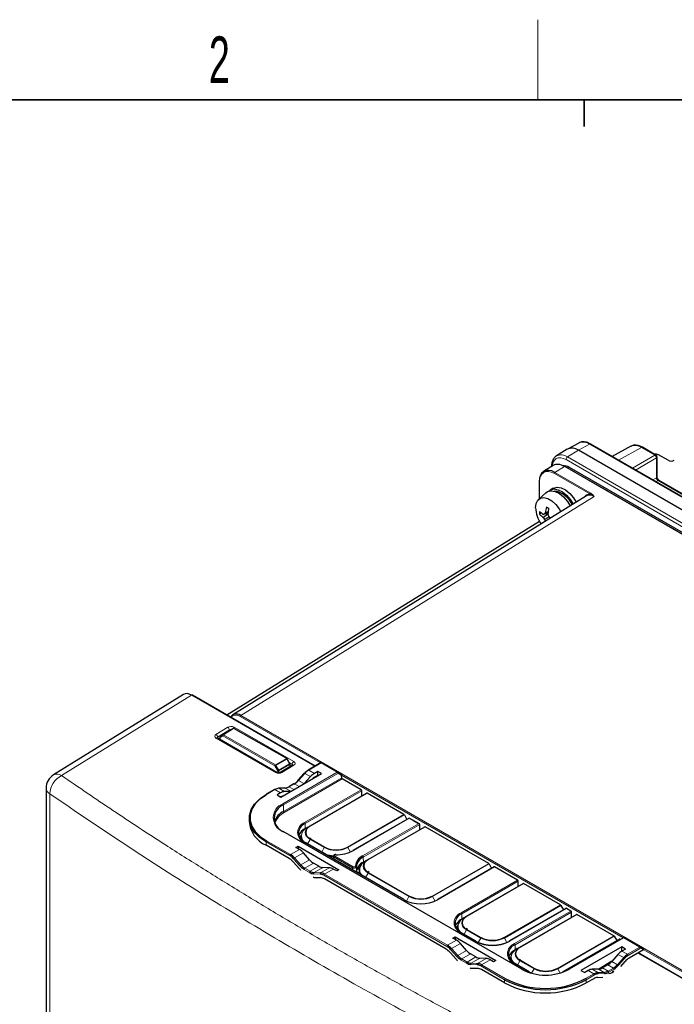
# Paper-space layout 'Blatt2' of a CAD drawing. Header units: millimetres. Extents: x 5 to 418, y 2 to 292.
# Tile 45 of 74: x 83 to 132, y 215 to 288. Entities that reach past the tile are written whole.
import ezdxf

# ---------------------------------------------------------------- set-up
doc = ezdxf.new("R2010")
doc.units = ezdxf.units.MM
doc.layers.add('SLD-0', color=7, linetype='Continuous')
doc.styles.add('SLDTEXTSTYLE0', font='TXT', dxfattribs={"width": 0.605})

psp = doc.layouts.new('Blatt2')

# ---------------------------------------------------------------- linework, layer by layer
at = {"color": 7, "linetype": 'Continuous', "lineweight": 25}
for p, q in [((124.585, 256.744), (123.747, 256.284)), ((181.812, 224.144), (125.479, 256.664)), ((128.497, 256.499), (127.096, 255.73)), ((130.381, 255.837), (129.368, 256.422)), ((123.727, 256.273), (122.91, 255.778)), ((180.903, 223.676), (124.57, 256.196)), ((130.464, 254.195), (130.464, 255.692)), ((131.288, 255.447), (130.581, 255.855)), ((122.668, 255.053), (121.95, 254.609)), ((179.303, 222.798), (123.55, 254.983)), ((153.411, 237.882), (123.897, 254.92)), ((121.601, 253.828), (121.601, 252.545)), ((122.676, 253.353), (122.441, 253.217)), ((144.052, 246.176), (130.617, 253.931)), ((125.157, 252.774), (98.615, 236.363)), ((122.119, 253.016), (121.568, 252.515)), ((121.784, 251.495), (121.641, 251.413)), ((122.278, 251.455), (121.933, 251.389)), ((122.275, 251.411), (121.933, 251.153)), ((122.28, 251.482), (122.014, 251.425)), ((122.351, 251.198), (122.014, 251.019)), ((122.289, 251.572), (122.071, 251.512)), ((121.64, 250.866), (98.161, 236.336)), ((121.601, 250.938), (121.601, 250.892)), ((122.132, 250.904), (122.071, 250.88)), ((94.907, 237.889), (85.152, 231.85)), ((104.778, 232.506), (95.535, 237.842)), ((104.787, 232.51), (95.765, 237.718)), ((98.424, 235.201), (97.674, 234.738)), ((98.424, 235.201), (98.425, 235.202)), ((98.635, 235.323), (98.425, 235.202)), ((98.634, 235.322), (98.635, 235.323)), ((102.666, 233.074), (98.701, 235.323)), ((101.909, 232.039), (97.435, 234.621)), ((97.642, 234.681), (97.642, 234.501)), ((102.901, 232.69), (102.691, 233.049)), ((105.202, 232.75), (104.276, 232.215)), ((105.268, 232.75), (106.486, 232.047)), ((103.103, 232.575), (102.211, 232.042)), ((102.219, 230.189), (105.274, 231.953)), ((102.91, 232.46), (102.91, 232.656)), ((103.98, 231.97), (103.506, 231.441)), ((104.995, 232.113), (104.738, 231.965)), ((105.274, 231.953), (104.995, 232.113)), ((104.995, 231.819), (104.995, 232.113)), ((106.486, 232.047), (106.736, 231.903)), ((103.204, 231.188), (102.807, 230.96)), ((104.438, 231.716), (103.969, 231.199)), ((104.791, 231.701), (104.995, 231.819)), ((104.995, 231.819), (105.019, 231.805)), ((106.786, 231.628), (106.783, 231.799)), ((108.242, 230.734), (106.833, 231.547)), ((84.599, 230.859), (84.599, 205.24)), ((101.736, 230.749), (101.12, 230.394)), ((102.198, 230.498), (101.94, 230.35)), ((102.519, 230.866), (102.045, 230.848)), ((102.957, 230.615), (102.496, 230.595)), ((104.416, 228.028), (108.658, 230.478)), ((108.295, 230.268), (108.289, 230.653)), ((111.458, 228.878), (108.692, 230.474)), ((101.94, 230.35), (102.219, 230.189)), ((99.837, 228.594), (99.837, 228.349)), ((111.86, 228.613), (107.631, 226.172)), ((111.491, 228.842), (111.682, 228.511)), ((112.622, 228.173), (111.86, 228.613)), ((111.86, 228.591), (111.86, 228.613)), ((120.318, 217.272), (102.404, 227.613)), ((104.209, 227.909), (104.053, 227.819)), ((104.21, 227.909), (104.416, 228.028)), ((108.776, 225.511), (113.019, 227.96)), ((112.656, 227.751), (112.65, 228.135)), ((117.822, 225.204), (113.052, 227.957)), ((103.738, 227.253), (103.735, 227.109)), ((111.458, 222.498), (104.033, 226.784)), ((104.483, 227.044), (104.387, 227.108)), ((102.843, 225.578), (101.106, 226.58)), ((103.354, 226.404), (103.515, 226.496)), ((103.612, 226.255), (103.354, 226.404)), ((103.515, 226.496), (103.512, 226.313)), ((103.515, 226.496), (106.57, 224.733)), ((103.142, 225.329), (103.616, 224.8)), ((104.38, 225.474), (103.91, 226.005)), ((106.084, 225.595), (106.145, 225.589)), ((106.165, 225.753), (106.154, 225.552)), ((108.413, 225.301), (108.57, 225.392)), ((108.57, 225.392), (108.776, 225.511)), ((105.074, 224.996), (104.678, 225.224)), ((105.852, 224.884), (105.374, 224.9)), ((106.41, 224.64), (106.152, 224.789)), ((106.57, 224.733), (106.41, 224.64)), ((107.932, 224.787), (108.129, 224.901)), ((108.099, 224.736), (108.096, 224.591)), ((108.843, 224.527), (108.747, 224.591)), ((118.238, 224.948), (113.995, 222.498)), ((117.855, 225.169), (118.046, 224.837)), ((119.992, 223.951), (118.271, 224.944)), ((104.725, 224.16), (105.199, 224.141)), ((114.628, 218.774), (105.498, 224.045)), ((120.045, 223.485), (120.039, 223.87)), ((116.166, 221.245), (120.408, 223.695)), ((123.207, 222.095), (120.442, 223.691)), ((123.624, 221.838), (119.381, 219.389)), ((123.241, 222.059), (123.432, 221.728)), ((123.999, 221.638), (123.657, 221.835)), ((115.959, 221.126), (115.802, 221.036)), ((115.96, 221.126), (116.166, 221.245)), ((120.173, 218.932), (124.415, 221.381)), ((124.052, 221.172), (124.046, 221.557)), ((127.214, 219.781), (124.449, 221.378)), ((115.488, 220.47), (115.485, 220.326)), ((116.232, 220.261), (116.137, 220.325)), ((115.14, 219.6), (115.3, 219.693)), ((115.397, 219.452), (115.14, 219.6)), ((115.3, 219.693), (115.297, 219.509)), ((115.3, 219.693), (118.355, 217.929)), ((116.843, 219.389), (115.783, 220.001)), ((127.631, 219.525), (123.388, 217.076)), ((127.932, 219.628), (123.85, 217.272)), ((127.248, 219.746), (127.439, 219.415)), ((127.706, 219.498), (127.664, 219.522)), ((127.998, 219.628), (129.216, 218.926)), ((116.165, 218.671), (115.695, 219.202)), ((119.966, 218.813), (119.809, 218.722)), ((119.967, 218.813), (120.173, 218.932)), ((127.807, 218.944), (124.752, 217.181)), ((128.085, 218.784), (127.807, 218.944)), ((127.811, 218.648), (127.807, 218.944)), ((127.811, 218.648), (127.83, 218.637)), ((128.085, 218.784), (127.828, 218.635)), ((129.442, 218.718), (128.361, 218.094)), ((129.216, 218.926), (129.461, 218.784)), ((114.927, 218.525), (115.401, 217.997)), ((116.859, 218.192), (116.463, 218.421)), ((117.637, 218.081), (117.159, 218.097)), ((118.195, 217.837), (117.937, 217.985)), ((118.355, 217.929), (118.195, 217.837)), ((119.495, 218.157), (119.492, 218.012)), ((120.239, 217.948), (120.144, 218.012)), ((127.53, 218.385), (127.06, 217.854)), ((150.986, 205.831), (129.052, 218.493)), ((151.226, 205.701), (129.06, 218.498)), ((116.51, 217.356), (116.984, 217.338)), ((119.02, 216.239), (117.283, 217.242)), ((120.85, 217.076), (119.79, 217.688)), ((124.752, 217.181), (125.03, 217.02)), ((125.288, 217.169), (125.03, 217.02)), ((126.066, 217.28), (125.588, 217.264)), ((127.073, 217.869), (126.09, 217.282)), ((126.762, 217.605), (126.365, 217.376)), ((127.733, 217.477), (128.062, 217.845)), ((121.035, 216.965), (120.817, 217.073)), ((125.706, 216.562), (125.148, 216.239)), ((126.005, 216.658), (126.386, 216.672))]:
    psp.add_line(p, q, dxfattribs=at)
at = {"color": 7, "linetype": 'Continuous', "lineweight": 18}
for p, q in [((125.397, 256.657), (124.57, 256.196)), ((181.73, 224.137), (125.397, 256.657)), ((129.287, 256.415), (127.569, 255.457)), ((130.3, 255.83), (129.287, 256.415)), ((124.57, 256.196), (123.743, 255.702)), ((123.743, 255.702), (180.076, 223.182)), ((128.612, 254.855), (130.3, 255.83)), ((130.418, 255.625), (128.848, 254.719)), ((130.418, 254.128), (130.418, 255.625)), ((123.516, 254.98), (122.798, 254.535)), ((179.269, 222.794), (123.516, 254.98)), ((179.96, 222.979), (123.628, 255.499)), ((123.764, 254.86), (123.863, 254.917)), ((153.35, 237.895), (123.863, 254.917)), ((125.406, 252.922), (122.752, 254.454)), ((122.798, 254.535), (125.452, 253.004)), ((130.144, 253.971), (130.418, 254.128)), ((121.621, 253.801), (121.621, 252.563)), ((130.536, 253.924), (130.38, 253.834)), ((143.971, 246.168), (130.536, 253.924)), ((125.75, 252.722), (99.209, 236.311)), ((121.621, 250.901), (121.621, 250.865)), ((95.501, 237.838), (85.751, 231.803)), ((104.758, 232.494), (95.501, 237.838)), ((105.196, 232.747), (99.162, 236.23)), ((99.209, 236.311), (147.903, 208.201)), ((97.349, 234.889), (98.24, 235.422)), ((98.36, 235.221), (97.469, 234.688)), ((97.883, 234.858), (98.634, 235.322)), ((98.668, 235.319), (97.916, 234.855)), ((98.36, 235.162), (98.36, 235.221)), ((98.634, 235.322), (98.424, 235.201)), ((102.633, 233.07), (98.668, 235.319)), ((98.712, 235.426), (103.186, 232.843)), ((101.823, 232.029), (97.35, 234.612)), ((97.469, 234.688), (97.472, 234.6)), ((97.87, 234.773), (97.662, 234.653)), ((97.662, 234.653), (97.662, 234.49)), ((97.674, 234.738), (97.883, 234.858)), ((101.773, 232.519), (97.87, 234.773)), ((97.916, 234.855), (101.82, 232.6)), ((101.82, 232.6), (102.633, 233.07)), ((102.666, 233.034), (101.853, 232.565)), ((102.061, 232.205), (102.876, 232.675)), ((102.876, 232.675), (102.666, 233.034)), ((103.07, 232.643), (102.856, 232.767)), ((105.235, 232.747), (104.309, 232.212)), ((106.452, 232.044), (105.235, 232.747)), ((101.982, 232.159), (101.773, 232.519)), ((101.853, 232.565), (102.061, 232.205)), ((101.982, 232.014), (101.982, 232.159)), ((102.89, 232.629), (102.075, 232.158)), ((102.075, 232.158), (102.075, 232.007)), ((103.186, 232.567), (102.294, 232.034)), ((102.371, 229.688), (106.452, 232.044)), ((106.5, 231.963), (102.418, 229.607)), ((102.89, 232.448), (102.89, 232.629)), ((103.068, 232.554), (103.07, 232.643)), ((104.01, 231.963), (103.536, 231.434)), ((104.438, 231.716), (104.01, 231.963)), ((104.738, 231.965), (104.309, 232.212)), ((106.783, 231.799), (106.5, 231.963)), ((102.425, 229.111), (106.786, 231.628)), ((106.833, 231.547), (102.473, 229.03)), ((103.956, 231.192), (103.536, 231.434)), ((127.926, 219.625), (106.779, 231.833)), ((101.769, 230.746), (101.153, 230.39)), ((102.198, 230.498), (101.769, 230.746)), ((102.542, 230.86), (102.068, 230.842)), ((102.496, 230.595), (102.068, 230.842)), ((102.962, 230.618), (102.542, 230.86)), ((103.237, 231.185), (102.841, 230.956)), ((103.194, 230.752), (102.841, 230.956)), ((103.591, 230.981), (103.237, 231.185)), ((104, 228.285), (108.242, 230.734)), ((108.289, 230.653), (104.047, 228.204)), ((108.692, 230.474), (104.449, 228.025)), ((84.872, 230.426), (84.872, 204.825)), ((102.425, 229.111), (102.418, 229.607)), ((107.215, 226.428), (111.458, 228.878)), ((111.491, 228.842), (107.248, 226.393)), ((111.86, 228.591), (107.665, 226.169)), ((112.556, 228.189), (111.86, 228.591)), ((120.284, 217.269), (102.371, 227.61)), ((104.053, 227.819), (104.047, 228.204)), ((104.052, 227.784), (104.053, 227.819)), ((108.36, 225.767), (112.556, 228.189)), ((112.65, 228.136), (108.407, 225.687)), ((113.052, 227.957), (108.81, 225.508)), ((101.106, 226.58), (101.106, 226.825)), ((102.9, 225.79), (101.106, 226.825)), ((101.153, 226.907), (102.948, 225.871)), ((111.424, 222.495), (104, 226.781)), ((104.224, 226.674), (104.416, 227.006)), ((105.477, 226.393), (104.416, 227.006)), ((104.449, 227.041), (105.51, 226.428)), ((103.612, 226.255), (102.948, 225.871)), ((105.285, 226.062), (105.477, 226.393)), ((107.441, 226.059), (107.248, 226.393)), ((103.653, 225.028), (103.179, 225.557)), ((103.91, 226.005), (103.246, 225.622)), ((103.246, 225.622), (103.72, 225.093)), ((104.38, 225.474), (103.72, 225.093)), ((106.217, 225.678), (106.209, 225.528)), ((107.603, 224.878), (106.217, 225.678)), ((106.265, 225.759), (107.65, 224.959)), ((108.413, 225.301), (108.407, 225.687)), ((104.369, 224.534), (103.972, 224.763)), ((104.678, 225.224), (104.019, 224.844)), ((104.019, 224.844), (104.416, 224.615)), ((105.074, 224.996), (104.416, 224.615)), ((105.374, 224.9), (104.715, 224.519)), ((105.852, 224.884), (105.189, 224.501)), ((106.152, 224.789), (105.487, 224.405)), ((107.607, 224.722), (107.603, 224.878)), ((107.943, 224.815), (108.139, 224.928)), ((113.579, 222.755), (117.822, 225.204)), ((117.855, 225.169), (113.612, 222.719)), ((118.271, 224.944), (114.028, 222.495)), ((105.161, 224.413), (104.687, 224.431)), ((104.715, 224.519), (105.189, 224.501)), ((114.686, 218.986), (105.44, 224.323)), ((105.487, 224.405), (114.733, 219.068)), ((108.585, 224.157), (108.776, 224.488)), ((111.84, 222.719), (108.776, 224.488)), ((108.81, 224.523), (111.874, 222.755)), ((115.749, 221.502), (119.992, 223.951)), ((120.039, 223.87), (115.797, 221.421)), ((120.442, 223.691), (116.199, 221.242)), ((111.648, 222.385), (111.84, 222.719)), ((113.805, 222.385), (113.612, 222.719)), ((118.965, 219.645), (123.207, 222.095)), ((123.241, 222.059), (118.998, 219.61)), ((123.657, 221.835), (119.414, 219.386)), ((119.756, 219.188), (123.999, 221.638)), ((115.802, 221.036), (115.797, 221.421)), ((115.802, 221.001), (115.802, 221.036)), ((124.046, 221.557), (119.803, 219.108)), ((124.449, 221.378), (120.206, 218.929)), ((115.48, 220.489), (115.452, 220.262)), ((115.974, 219.891), (116.166, 220.223)), ((117.226, 219.61), (116.166, 220.223)), ((116.199, 220.258), (117.26, 219.645)), ((115.397, 219.452), (114.733, 219.068)), ((116.81, 219.386), (115.749, 219.998)), ((117.033, 219.276), (117.226, 219.61)), ((119.191, 219.276), (118.998, 219.61)), ((122.972, 217.332), (127.214, 219.781)), ((127.248, 219.746), (123.005, 217.297)), ((127.664, 219.522), (123.421, 217.073)), ((127.965, 219.625), (123.883, 217.269)), ((129.182, 218.922), (127.965, 219.625)), ((115.438, 218.225), (114.964, 218.754)), ((115.695, 219.202), (115.032, 218.819)), ((115.032, 218.819), (115.506, 218.29)), ((116.165, 218.671), (115.506, 218.29)), ((119.809, 218.722), (119.803, 219.108)), ((119.809, 218.688), (119.809, 218.722)), ((127.828, 218.635), (128.256, 218.388)), ((128.256, 218.388), (129.182, 218.922)), ((129.23, 218.841), (128.303, 218.306)), ((129.442, 218.718), (129.23, 218.841)), ((147.857, 208.119), (129.465, 218.737)), ((116.154, 217.73), (115.757, 217.959)), ((116.463, 218.421), (115.804, 218.041)), ((115.804, 218.041), (116.201, 217.812)), ((116.859, 218.192), (116.201, 217.812)), ((117.159, 218.097), (116.5, 217.716)), ((117.637, 218.081), (116.974, 217.698)), ((117.937, 217.985), (117.273, 217.602)), ((119.981, 217.578), (120.173, 217.909)), ((121.233, 217.297), (120.173, 217.909)), ((120.206, 217.945), (121.267, 217.332)), ((127.483, 217.61), (127.957, 218.139)), ((127.53, 218.385), (127.957, 218.139)), ((128.025, 218.074), (127.55, 217.545)), ((150.952, 205.827), (129.031, 218.481)), ((116.947, 217.61), (116.472, 217.628)), ((116.5, 217.716), (116.974, 217.698)), ((119.02, 216.484), (117.225, 217.52)), ((117.273, 217.602), (119.067, 216.566)), ((120.817, 217.073), (119.756, 217.685)), ((121.043, 216.967), (121.233, 217.297)), ((123.186, 216.983), (123.005, 217.297)), ((125.288, 217.169), (125.716, 216.921)), ((125.588, 217.264), (126.015, 217.017)), ((126.066, 217.28), (126.489, 217.036)), ((127.027, 217.819), (126.14, 217.289)), ((126.365, 217.376), (126.788, 217.132)), ((126.762, 217.605), (127.185, 217.361)), ((126.788, 217.132), (127.185, 217.361)), ((127.232, 217.279), (126.835, 217.05)), ((127.06, 217.854), (127.483, 217.61)), ((119.02, 216.239), (119.02, 216.484)), ((125.101, 216.566), (125.716, 216.921)), ((125.764, 216.84), (125.148, 216.484)), ((125.148, 216.239), (125.148, 216.484)), ((126.015, 217.017), (126.489, 217.036)), ((126.516, 216.948), (126.042, 216.929))]:
    psp.add_line(p, q, dxfattribs=at)
at = {"color": 7, "linetype": 'Continuous', "lineweight": 18, "flags": 128}
for points in [[(123.628, 255.499), (123.423, 255.594), (123.227, 255.638), (123.046, 255.631), (122.888, 255.572), (122.758, 255.464), (122.661, 255.311), (122.601, 255.119), (122.586, 255.002)], [(101.853, 232.565), (101.843, 232.559), (101.832, 232.553), (101.821, 232.547), (101.81, 232.54), (101.799, 232.534), (101.789, 232.529), (101.781, 232.524), (101.773, 232.519)], [(102.061, 232.205), (102.051, 232.199), (102.04, 232.193), (102.029, 232.186), (102.018, 232.18), (102.008, 232.174), (101.998, 232.168), (101.989, 232.163), (101.982, 232.159)], [(103.98, 231.97), (103.983, 231.971), (103.987, 231.972), (103.994, 231.971), (104.001, 231.968), (104.01, 231.963)], [(103.506, 231.441), (103.509, 231.442), (103.513, 231.443), (103.52, 231.442), (103.527, 231.439), (103.536, 231.434)], [(104.21, 227.909), (104.018, 227.774), (103.875, 227.62), (103.787, 227.453), (103.758, 227.279), (103.787, 227.105), (103.875, 226.938), (104.018, 226.784), (104.046, 226.76)], [(104.416, 227.006), (104.26, 227.115), (104.144, 227.24), (104.073, 227.376), (104.049, 227.517), (104.073, 227.658), (104.144, 227.794), (104.181, 227.84)], [(108.57, 225.392), (108.378, 225.257), (108.236, 225.103), (108.148, 224.936), (108.118, 224.762), (108.148, 224.588), (108.236, 224.421), (108.35, 224.293)], [(108.776, 224.488), (108.621, 224.598), (108.505, 224.723), (108.433, 224.859), (108.409, 225), (108.433, 225.141), (108.505, 225.276), (108.541, 225.323)], [(115.96, 221.126), (115.768, 220.991), (115.625, 220.837), (115.537, 220.67), (115.507, 220.496), (115.537, 220.322), (115.625, 220.155), (115.768, 220.001), (115.796, 219.977)], [(116.166, 220.223), (116.01, 220.332), (115.894, 220.457), (115.823, 220.593), (115.799, 220.734), (115.823, 220.875), (115.894, 221.011), (115.931, 221.057)], [(119.967, 218.813), (119.775, 218.678), (119.632, 218.524), (119.544, 218.357), (119.514, 218.183), (119.544, 218.009), (119.632, 217.842), (119.775, 217.688), (119.803, 217.664)], [(120.173, 217.909), (120.017, 218.019), (119.901, 218.144), (119.83, 218.28), (119.806, 218.421), (119.83, 218.562), (119.901, 218.698), (119.938, 218.744)]]:
    psp.add_lwpolyline(points, dxfattribs=at)
at = {"color": 7, "linetype": 'Continuous', "lineweight": 25, "flags": 128}
for points in [[(122.676, 253.353), (122.705, 253.368), (122.968, 253.431), (123.27, 253.38), (123.59, 253.221), (123.904, 252.964), (124.189, 252.629), (124.393, 252.301)], [(121.344, 251.889), (121.387, 252.211), (121.513, 252.457), (121.711, 252.607), (121.966, 252.649), (122.257, 252.579), (122.561, 252.404), (122.852, 252.138), (123.107, 251.801), (123.231, 251.583)], [(122.119, 253.016), (122.246, 253.103), (122.508, 253.166), (122.81, 253.115), (123.131, 252.956), (123.445, 252.699), (123.73, 252.364), (123.94, 252.022)], [(122.336, 253.139), (122.47, 253.232), (122.732, 253.295), (123.034, 253.244), (123.354, 253.085), (123.669, 252.828), (123.954, 252.493), (124.161, 252.158)], [(97.435, 234.621), (97.433, 234.622), (97.432, 234.623)], [(103.509, 231.424), (103.506, 231.43), (103.505, 231.436), (103.506, 231.44), (103.506, 231.441)], [(101.106, 226.825), (100.621, 227.159), (100.243, 227.537), (99.985, 227.947), (99.854, 228.376), (99.854, 228.812), (99.985, 229.242), (100.243, 229.652), (100.621, 230.029), (101.106, 230.363)], [(101.153, 230.39), (100.675, 230.062), (100.303, 229.69), (100.049, 229.286), (99.92, 228.863), (99.92, 228.434), (100.049, 228.011), (100.303, 227.608), (100.675, 227.236), (101.153, 226.907)], [(104.181, 227.84), (104.26, 227.919), (104.416, 228.028)], [(103.743, 227.312), (103.664, 227.217), (103.621, 227.15)], [(103.735, 227.109), (103.735, 227.097), (103.747, 226.985)], [(108.541, 225.323), (108.621, 225.402), (108.776, 225.511)], [(108.101, 224.503), (108.027, 224.526), (107.896, 224.576)], [(108.099, 224.751), (108.026, 224.775), (107.955, 224.8)], [(108.096, 224.591), (108.096, 224.58), (108.119, 224.426)], [(115.931, 221.057), (116.01, 221.136), (116.166, 221.245)], [(115.493, 220.529), (115.414, 220.434), (115.371, 220.367)], [(115.485, 220.326), (115.485, 220.314), (115.497, 220.202)], [(119.938, 218.744), (120.017, 218.823), (120.173, 218.932)], [(119.5, 218.216), (119.421, 218.121), (119.378, 218.054)], [(119.492, 218.012), (119.492, 218.001), (119.504, 217.889)]]:
    psp.add_lwpolyline(points, dxfattribs=at)
at = {"color": 7, "linetype": 'Continuous', "lineweight": 25}
for centre, radius, start, end in [((124.086, 255.538), 0.817, 53.60996, 116.0303), ((130.346, 255.4), 0.512, 62.67262, 99.44535), ((130.298, 255.692), 0.167, 0, 60.00269), ((123.429, 254.24), 0.804, 57.32584, 92.6419), ((123.536, 254.953), 0.0334, 65.32395, 127.31983), ((123.883, 254.89), 0.0335, 65.69288, 125.61758), ((131.524, 255.902), 0.512, 242.60967, 297.39033), ((121.634, 253.825), 0.033, 115.415, 174.64674), ((122.574, 251.537), 1.609, 20.75124, 84.44074), ((123.638, 251.996), 2.297, 182.65584, 215.13588), ((125.119, 251.135), 3.071, 164.67254, 172.94357), ((124.461, 255.746), 4.443, 238.76618, 241.23919), ((124.206, 251.512), 2.566, 177.79386, 182.20614), ((123.572, 253.852), 2.958, 229.27128, 236.36561), ((123.165, 252.829), 2.08, 222.90346, 233.67882), ((124.404, 245.862), 6.055, 113.25211, 114.08461), ((124.966, 252.883), 3.492, 209.70073, 212.26913), ((124.107, 250.102), 2.476, 145.28299, 147.70945), ((128.14, 250.986), 5.88, 171.54824, 176.01342), ((127.199, 252.814), 5.126, 196.07178, 197.78491), ((126.673, 253.996), 5.149, 212.24559, 213.9895), ((125.034, 252.195), 3.241, 201.28315, 203.94422), ((95.521, 237.811), 0.0334, 65.33019, 127.34012), ((95.753, 237.695), 0.0268, 61.73179, 106.52115), ((98.668, 235.265), 0.0667, 60.4338, 120.00531), ((97.709, 234.681), 0.0667, 121.72916, 180), ((102.633, 233.016), 0.0667, 30.29884, 60.4338), ((102.844, 232.656), 0.0667, 0, 30.29884), ((105.235, 232.692), 0.0667, 60.00269, 119.99731), ((104.858, 231.186), 1.163, 120.82793, 138.78045), ((104.948, 231.142), 1.247, 120.82793, 138.78045), ((104.289, 232.185), 0.0335, 54.38242, 114.30712), ((85.766, 230.859), 1.167, 121.76054, 180), ((102.509, 232.3), 1.33, 300.82793, 318.78045), ((102.598, 232.256), 1.247, 300.82793, 318.78045), ((106.888, 231.634), 0.103, 183.22965, 237.34774), ((102.115, 230.183), 0.66, 94.05673, 121.56592), ((102.047, 230.806), 0.0413, 59.25628, 91.9406), ((102.495, 231.519), 0.66, 274.05673, 301.56592), ((102.821, 230.929), 0.0335, 54.38242, 114.30712), ((108.187, 230.647), 0.103, 3.22965, 57.34774), ((108.672, 230.447), 0.0335, 54.38183, 114.31395), ((101.134, 230.363), 0.0335, 54.38242, 114.30712), ((102.802, 228.595), 1.082, 110.78342, 249.21658), ((103.005, 227.901), 1.342, 115.59802, 161.26642), ((101.951, 228.526), 2.121, 184.78227, 246.53787), ((111.407, 228.796), 0.0962, 28.85561, 58.04533), ((104.322, 227.479), 0.775, 110.78342, 249.21658), ((104.472, 226.947), 0.968, 115.71356, 160.11244), ((104.229, 227.883), 0.0331, 125.42533, 184.54716), ((113.033, 227.93), 0.0335, 54.38183, 114.31395), ((104.341, 227.254), 0.603, 180.1527, 220.05523), ((104.014, 226.758), 0.033, 355.39227, 54.64153), ((106.362, 228.074), 1.853, 242.60967, 297.39033), ((106.412, 228.525), 2.669, 268.38774, 297.99763), ((107.65, 226.145), 0.033, 125.35847, 184.60773), ((102.204, 224.507), 1.247, 41.21955, 59.17207), ((102.304, 224.791), 1.163, 41.21955, 59.17207), ((102.309, 224.801), 1.247, 41.21955, 59.17207), ((106.341, 228.221), 2.493, 255.87709, 265.83312), ((106.439, 225.859), 0.103, 174.14285, 180.9681), ((108.736, 224.93), 0.918, 114.17353, 175.58197), ((108.769, 224.88), 0.884, 114.17353, 175.58197), ((108.769, 224.503), 0.875, 114.02211, 176.54462), ((108.788, 224.734), 0.67, 110.20378, 213.76504), ((108.59, 225.365), 0.0331, 125.42533, 184.54716), ((104.698, 225.768), 1.452, 221.81589, 226.63321), ((104.654, 225.905), 1.33, 221.21955, 239.17207), ((104.658, 225.915), 1.247, 221.21955, 239.17207), ((104.761, 225.178), 0.66, 238.43408, 265.94327), ((117.771, 225.122), 0.0962, 28.85561, 58.04533), ((118.252, 224.918), 0.0329, 53.76669, 114.92285), ((104.737, 225.134), 0.704, 238.43408, 265.94327), ((104.747, 224.672), 0.512, 257.9538, 267.55546), ((105.118, 223.798), 0.616, 58.43408, 85.94327), ((105.142, 223.843), 0.66, 58.43408, 85.94327), ((105.152, 223.483), 0.66, 58.43408, 85.94327), ((119.937, 223.864), 0.103, 3.22965, 57.34774), ((120.422, 223.664), 0.0335, 54.38183, 114.31395), ((112.726, 225.008), 2.83, 242.60967, 297.39033), ((111.438, 222.471), 0.033, 355.39227, 54.64153), ((112.726, 224.4), 1.853, 242.60967, 297.39033), ((114.014, 222.471), 0.033, 125.35847, 184.60773), ((123.156, 222.013), 0.0962, 28.85561, 58.04533), ((123.637, 221.809), 0.0329, 53.76669, 114.92285), ((123.944, 221.551), 0.103, 3.22965, 57.34774), ((116.071, 220.696), 0.775, 110.78342, 249.21658), ((116.222, 220.164), 0.968, 115.71356, 160.11244), ((116.177, 220.469), 0.669, 110.19577, 215.13232), ((115.979, 221.1), 0.0331, 125.42533, 184.54716), ((124.429, 221.351), 0.0335, 54.38183, 114.31395), ((115.764, 219.975), 0.033, 355.39227, 54.64153), ((118.112, 221.899), 2.83, 242.60967, 297.39033), ((116.824, 219.362), 0.033, 355.39227, 54.64153), ((118.112, 221.291), 1.853, 242.60967, 297.39033), ((119.4, 219.362), 0.033, 125.35847, 184.60773), ((127.163, 219.7), 0.0962, 28.85561, 58.04533), ((127.644, 219.495), 0.0329, 53.76669, 114.92285), ((127.965, 219.571), 0.0667, 60.00269, 119.99731), ((113.989, 217.704), 1.247, 41.21955, 59.17207), ((114.089, 217.987), 1.163, 41.21955, 59.17207), ((114.094, 217.997), 1.247, 41.21955, 59.17207), ((118.112, 221.782), 2.728, 242.60967, 297.39033), ((120.078, 218.383), 0.775, 110.78342, 249.21658), ((120.229, 217.85), 0.968, 115.71356, 160.11244), ((119.986, 218.786), 0.0331, 125.42533, 184.54716), ((116.483, 218.964), 1.452, 221.81589, 226.63321), ((116.439, 219.101), 1.33, 221.21955, 239.17207), ((116.443, 219.111), 1.247, 221.21955, 239.17207), ((120.098, 218.158), 0.603, 180.1527, 220.05523), ((128.895, 217.317), 1.247, 120.82793, 138.78045), ((128.9, 217.307), 1.163, 120.82793, 138.78045), ((129, 217.024), 1.247, 120.82793, 138.78045), ((116.522, 218.33), 0.704, 238.43408, 265.94327), ((116.546, 218.374), 0.66, 238.43408, 265.94327), ((116.532, 217.868), 0.512, 257.9538, 267.55546), ((116.903, 216.995), 0.616, 58.43408, 85.94327), ((116.927, 217.039), 0.66, 58.43408, 85.94327), ((116.937, 216.679), 0.66, 58.43408, 85.94327), ((119.771, 217.661), 0.033, 355.39227, 54.64153), ((122.084, 220.742), 3.912, 242.60967, 297.39033), ((120.298, 217.245), 0.033, 355.39227, 54.64153), ((122.119, 218.978), 1.853, 242.60967, 297.39033), ((123.869, 217.245), 0.033, 125.35847, 184.60773), ((126.546, 218.431), 1.247, 300.82793, 318.78045), ((126.55, 218.421), 1.33, 300.82793, 318.78045), ((122.084, 222.366), 6.632, 242.48054, 297.51946), ((122.084, 222.357), 6.53, 242.48054, 297.51946), ((120.831, 217.049), 0.033, 355.39227, 54.64153), ((123.407, 217.049), 0.033, 125.35847, 184.60773), ((126.052, 215.999), 0.66, 94.05673, 121.56592), ((126.062, 216.359), 0.66, 94.05673, 121.56592), ((126.086, 216.315), 0.616, 94.05673, 121.56592), ((126.443, 217.694), 0.66, 274.05673, 301.56592), ((126.467, 217.65), 0.704, 274.05673, 301.56592), ((122.084, 222.121), 6.632, 242.48054, 297.51946)]:
    psp.add_arc(centre, radius, start, end, dxfattribs=at)
at = {"color": 7, "linetype": 'Continuous', "lineweight": 18}
for centre, radius, start, end in [((124.914, 255.979), 0.833, 54.47319, 113.27203), ((125.444, 256.589), 0.0825, 65.36022, 124.60414), ((128.816, 255.756), 0.809, 54.47319, 113.27203), ((129.333, 256.347), 0.0825, 65.36022, 124.60414), ((123.265, 255.054), 0.805, 53.55959, 116.59262), ((123.884, 255.487), 0.257, 123.22971, 177.34769), ((130.347, 255.762), 0.0825, 65.36022, 124.60414), ((130.169, 255.618), 0.249, 1.72152, 58.27848), ((130.382, 255.7), 0.0825, 295.38794, 354.63803), ((122.855, 254.45), 0.103, 123.22971, 177.34769), ((130.382, 254.203), 0.0825, 295.38794, 354.63803), ((121.633, 253.831), 0.032, 184.13119, 247.18895), ((130.582, 253.856), 0.0825, 65.36022, 124.60414), ((125.508, 252.918), 0.103, 123.22971, 177.34769), ((121.634, 250.895), 0.0329, 185.08031, 246.23983), ((99.265, 236.225), 0.103, 123.22971, 177.34769), ((97.209, 234.669), 0.261, 4.27886, 57.49198), ((98.1, 235.202), 0.261, 4.27886, 57.49198), ((98.852, 235.213), 0.255, 123.23993, 157.14447), ((98.648, 235.291), 0.0344, 55.30387, 114.17385), ((98.688, 235.293), 0.0329, 65.80137, 127.85656), ((97.401, 234.542), 0.0867, 68.86025, 126.31909), ((97.675, 234.683), 0.0329, 185.07867, 246.24147), ((97.712, 234.689), 0.0619, 127.93633, 214.97606), ((97.921, 234.809), 0.0619, 127.93633, 214.97606), ((97.973, 234.769), 0.103, 123.22846, 177.33874), ((97.897, 234.826), 0.0344, 55.30387, 114.17385), ((102.653, 233.044), 0.0329, 65.80137, 127.85656), ((102.579, 232.987), 0.099, 28.85595, 57.1252), ((101.788, 234.545), 1.747, 300.1637, 301.13196), ((101.998, 234.186), 1.747, 300.1637, 301.13196), ((102.791, 232.624), 0.099, 2.87124, 31.15373), ((103.327, 232.628), 0.257, 123.29063, 176.72092), ((105.216, 232.719), 0.0335, 54.38242, 114.30712), ((105.255, 232.719), 0.0335, 65.68605, 125.61817), ((101.876, 232.515), 0.103, 123.22846, 177.33874), ((101.766, 232.517), 0.099, 28.85595, 57.1252), ((101.874, 231.962), 0.084, 66.35888, 127.18532), ((102.029, 232.25), 0.103, 242.65648, 296.76622), ((101.976, 232.153), 0.099, 2.87124, 31.15373), ((102.246, 231.971), 0.0794, 52.47433, 115.88882), ((102.877, 232.659), 0.0333, 292.64045, 354.70608), ((103.138, 232.504), 0.0792, 52.42884, 116.31591), ((106.472, 232.017), 0.0335, 65.68605, 125.61817), ((106.397, 231.957), 0.103, 3.22965, 57.34774), ((106.449, 231.998), 0.0611, 325.21974, 53.44047), ((86.542, 230.327), 1.674, 118.20512, 176.62176), ((85.413, 231.345), 0.569, 53.50035, 117.35004), ((103.218, 231.158), 0.0335, 54.38242, 114.30712), ((85.141, 230.898), 0.543, 184.14416, 240.23611), ((101.75, 230.719), 0.0335, 54.38242, 114.30712), ((102.521, 230.825), 0.0413, 59.25628, 91.9406), ((102.765, 228.649), 1.111, 110.78342, 249.21658), ((103.016, 227.877), 1.275, 115.2343, 164.97065), ((102.315, 229.601), 0.103, 3.22965, 57.34774), ((102.528, 229.117), 0.103, 183.22965, 237.34774), ((104.285, 227.533), 0.804, 110.78342, 249.21658), ((103.944, 228.198), 0.103, 3.22965, 57.34774), ((102.39, 227.583), 0.0329, 65.07715, 126.23331), ((104.636, 227.533), 0.526, 110.78342, 249.21658), ((104.43, 227.998), 0.0335, 54.38183, 114.31395), ((101.209, 226.821), 0.102, 122.60548, 177.39452), ((104.019, 226.755), 0.0329, 65.07715, 126.23331), ((104.5, 226.959), 0.0962, 121.95467, 151.14439), ((105.561, 226.347), 0.0962, 121.95467, 151.14439), ((106.362, 228.103), 1.926, 242.60967, 297.39033), ((107.164, 226.347), 0.0962, 28.85561, 58.04533), ((107.645, 226.142), 0.0329, 53.76669, 114.92285), ((103.003, 225.785), 0.102, 122.60548, 177.39452), ((103.345, 225.454), 0.195, 120.28567, 147.96719), ((106.333, 228.165), 2.388, 250.84374, 266.31132), ((106.32, 225.673), 0.103, 122.65226, 176.77035), ((108.305, 225.681), 0.103, 3.22965, 57.34774), ((108.996, 225.016), 0.526, 110.78342, 249.21658), ((108.79, 225.481), 0.0335, 54.38183, 114.31395), ((103.819, 224.925), 0.195, 120.28567, 147.96719), ((104.074, 224.758), 0.102, 122.60548, 177.39452), ((104.471, 224.529), 0.102, 122.60548, 177.39452), ((107.706, 224.873), 0.103, 122.65226, 176.77035), ((107.827, 224.94), 0.0612, 7.45141, 95.61913), ((104.759, 224.458), 0.0762, 125.62038, 200.02489), ((105.233, 224.439), 0.0762, 125.62038, 200.02489), ((105.543, 224.319), 0.102, 122.60548, 177.39452), ((108.861, 224.442), 0.0962, 121.95467, 151.14439), ((111.444, 222.468), 0.0329, 65.07715, 126.23331), ((111.925, 222.673), 0.0962, 121.95467, 151.14439), ((112.726, 224.429), 1.926, 242.60967, 297.39033), ((113.528, 222.673), 0.0962, 28.85561, 58.04533), ((114.009, 222.468), 0.0329, 53.76669, 114.92285), ((116.035, 220.75), 0.804, 110.78342, 249.21658), ((115.694, 221.415), 0.103, 3.22965, 57.34774), ((116.386, 220.75), 0.526, 110.78342, 249.21658), ((116.179, 221.215), 0.0335, 54.38183, 114.31395), ((116.25, 220.176), 0.0962, 121.95467, 151.14439), ((115.769, 219.972), 0.0329, 65.07715, 126.23331), ((116.829, 219.359), 0.0329, 65.07715, 126.23331), ((117.31, 219.564), 0.0962, 121.95467, 151.14439), ((118.112, 221.32), 1.926, 242.60967, 297.39033), ((118.914, 219.564), 0.0962, 28.85561, 58.04533), ((119.395, 219.359), 0.0329, 53.76669, 114.92285), ((127.946, 219.598), 0.0329, 53.76669, 114.92285), ((127.985, 219.598), 0.0335, 65.68605, 125.61817), ((114.788, 218.982), 0.102, 122.60548, 177.39452), ((115.13, 218.65), 0.195, 120.28567, 147.96719), ((120.042, 218.437), 0.804, 110.78342, 249.21658), ((119.701, 219.102), 0.103, 3.22965, 57.34774), ((120.393, 218.437), 0.526, 110.78342, 249.21658), ((120.186, 218.902), 0.0335, 54.38183, 114.31395), ((129.202, 218.895), 0.0335, 65.68605, 125.61817), ((129.127, 218.836), 0.102, 2.60548, 57.39452), ((129.179, 218.876), 0.0615, 324.81491, 53.64876), ((115.604, 218.121), 0.195, 120.28567, 147.96719), ((115.86, 217.955), 0.102, 122.60548, 177.39452), ((120.257, 217.863), 0.0962, 121.95467, 151.14439), ((127.859, 217.97), 0.195, 32.03281, 59.71433), ((128.201, 218.301), 0.102, 2.60548, 57.39452), ((116.256, 217.726), 0.102, 122.60548, 177.39452), ((116.544, 217.654), 0.0762, 125.62038, 200.02489), ((117.018, 217.636), 0.0762, 125.62038, 200.02489), ((117.328, 217.515), 0.102, 122.60548, 177.39452), ((119.776, 217.658), 0.0329, 65.07715, 126.23331), ((120.304, 217.242), 0.0329, 65.07715, 126.23331), ((121.317, 217.251), 0.0962, 121.95467, 151.14439), ((122.119, 219.007), 1.926, 242.60967, 297.39033), ((122.921, 217.251), 0.0962, 28.85561, 58.04533), ((123.864, 217.242), 0.0329, 53.76669, 114.92285), ((127.129, 217.274), 0.102, 2.60548, 57.39452), ((127.385, 217.441), 0.195, 32.03281, 59.71433), ((119.122, 216.48), 0.102, 122.60548, 177.39452), ((120.836, 217.046), 0.0329, 65.07715, 126.23331), ((123.402, 217.046), 0.0329, 53.76669, 114.92285), ((125.046, 216.48), 0.102, 2.60548, 57.39452), ((125.661, 216.835), 0.102, 2.60548, 57.39452), ((125.971, 216.955), 0.0762, 339.97511, 54.37962), ((126.445, 216.974), 0.0762, 339.97511, 54.37962), ((126.733, 217.045), 0.102, 2.60548, 57.39452)]:
    psp.add_arc(centre, radius, start, end, dxfattribs=at)
at = {"color": 7, "linetype": 'Continuous', "lineweight": 25}
for centre, major_axis, ratio, start_param, end_param in [((122.8, 253.175), (-0.835, 1.443), 0.577226, 5.49731, 7.067794), ((123.517, 253.619), (-0.835, 1.443), 0.577226, 5.49731, 6.300159), ((125.75, 251.769), (-0.582, 1.012), 0.577184, 5.499017, 6.301631), ((95.502, 236.886), (-0.585, 1.01), 0.577217, 5.497013, 6.299938), ((99.21, 235.359), (-0.585, 1.01), 0.577225, 5.497024, 6.666512), ((104.725, 231.155), (0.513, 0.859), 0.56722, 0.793746, 1.230078), ((104.778, 230.892), (0.513, 0.859), 0.56722, 0.793746, 1.054713), ((106.736, 231.826), (-0.0222, 0.0812), 0.512471, 4.247129, 5.805584), ((102.185, 229.689), (0.513, 0.859), 0.56722, 0.357413, 0.793746), ((102.123, 229.359), (0.513, 0.859), 0.56722, 0.532778, 0.706048), ((112.556, 228.135), (0.0943, 0), 0.577382, 0.017453, 1.570796), ((112.603, 228.108), (0.0324, 0.0582), 0.587367, 5.488668, 5.506121), ((103.6, 225.431), (-0.487, 0.874), 0.587367, 5.070574, 5.506906), ((104.69, 226.048), (-0.487, 0.874), 0.587367, 1.928982, 2.365314), ((105.086, 225.819), (-0.487, 0.874), 0.587367, 2.365314, 2.801646), ((106.14, 223.965), (-0.487, 0.874), 0.587367, 5.506906, 5.943239), ((115.385, 218.628), (-0.487, 0.874), 0.587367, 5.070574, 5.506906), ((116.475, 219.245), (-0.487, 0.874), 0.587367, 1.928982, 2.365314), ((127.84, 217.811), (0.487, 0.874), 0.587367, 0.776279, 1.212611), ((129.395, 218.745), (0.0809, 0.0217), 0.51759, 5.190086, 6.760882), ((116.872, 219.016), (-0.487, 0.874), 0.587367, 2.365314, 2.801646), ((117.925, 217.162), (-0.487, 0.874), 0.587367, 5.506906, 5.943239), ((125.3, 216.345), (0.487, 0.874), 0.587367, 0.339947, 0.776279), ((126.353, 218.199), (0.487, 0.874), 0.587367, 3.481539, 3.917871), ((126.75, 218.428), (0.487, 0.874), 0.587367, 3.917871, 4.354204), ((126.797, 217.195), (0.433, 0.007), 0.587473, 4.795405, 6.181725), ((126.798, 217.141), (0.367, 0.007), 0.589303, 5.550064, 6.272216)]:
    psp.add_ellipse(centre, major_axis=major_axis, ratio=ratio, start_param=start_param, end_param=end_param, dxfattribs=at)
at = {"color": 7, "linetype": 'Continuous', "lineweight": 18}
for centre, major_axis, ratio, start_param, end_param in [((122.752, 253.147), (-0.8, 1.386), 0.577201, 5.498017, 7.0685), ((130.534, 254.059), (-0.083, 0.144), 0.55776, 0.785631, 2.356122), ((125.797, 251.796), (-0.617, 1.068), 0.577206, 5.963116, 6.626795), ((99.163, 235.332), (-0.55, 0.953), 0.577206, 5.498021, 6.575586), ((97.585, 234.752), (0.333, 0.005), 0.58748, 2.347599, 3.91809), ((98.476, 235.285), (0.333, 0.005), 0.587831, 0.776152, 2.346644), ((98.478, 235.151), (0.167, 0.006), 0.618458, 1.341988, 2.335079), ((97.587, 234.618), (0.167, 0), 0.597666, 2.356933, 3.154135), ((102.95, 232.703), (0.334, 0.005), 0.587108, 5.488255, 7.058746), ((102.059, 232.17), (0.333, 0.005), 0.587472, 3.918085, 5.488576), ((102.952, 232.568), (0.167, 0.011), 0.595357, 6.213133, 7.029934)]:
    psp.add_ellipse(centre, major_axis=major_axis, ratio=ratio, start_param=start_param, end_param=end_param, dxfattribs=at)
at = {"color": 7, "linetype": 'Continuous', "lineweight": 25}
for points, knots in [([(125.479, 256.664), (125.424, 256.693), (125.265, 256.777), (125.013, 256.837), (124.765, 256.832), (124.646, 256.763), (124.602, 256.738)], [0, 0, 0, 0, 0.1795591, 0.5215211, 0.8218543, 1, 1, 1, 1]), ([(129.368, 256.422), (129.314, 256.45), (129.157, 256.533), (128.908, 256.591), (128.667, 256.584), (128.555, 256.517), (128.515, 256.493)], [0, 0, 0, 0, 0.182559, 0.530262, 0.834485, 1, 1, 1, 1]), ([(122.91, 255.764), (122.887, 255.754), (122.784, 255.708), (122.66, 255.534), (122.551, 255.276), (122.539, 255.066), (122.533, 254.963)], [0, 0, 0, 0, 0.086791, 0.392807, 0.700331, 1, 1, 1, 1]), ([(130.617, 253.931), (130.607, 253.938), (130.586, 253.952), (130.547, 253.992), (130.51, 254.045), (130.481, 254.106), (130.466, 254.161), (130.465, 254.185), (130.464, 254.195)], [0, 0, 0, 0, 0.154844, 0.318027, 0.496627, 0.684093, 0.869736, 1, 1, 1, 1]), ([(97.435, 234.621), (97.428, 234.626), (97.416, 234.635), (97.416, 234.634), (97.417, 234.634)], [0, 0, 0, 0, 0.593656, 1, 1, 1, 1]), ([(102.211, 232.042), (102.2, 232.036), (102.177, 232.024), (102.123, 232.01), (102.058, 232.004), (101.994, 232.009), (101.94, 232.023), (101.919, 232.033), (101.909, 232.039)], [0, 0, 0, 0, 0.155842, 0.320249, 0.499357, 0.686668, 0.853525, 1, 1, 1, 1]), ([(103.123, 232.59), (103.124, 232.59), (103.125, 232.595), (103.119, 232.585), (103.107, 232.577), (103.103, 232.575)], [0, 0, 0, 0, 0.093351, 0.692666, 1, 1, 1, 1]), ([(106.337, 225.869), (106.332, 225.869), (106.305, 225.871), (106.258, 225.859), (106.21, 225.833), (106.18, 225.797), (106.167, 225.767), (106.169, 225.752), (106.17, 225.751)], [0, 0, 0, 0, 0.0681645, 0.3328445, 0.5869021, 0.7943563, 0.9823235, 1, 1, 1, 1]), ([(106.169, 225.751), (106.169, 225.755), (106.17, 225.761), (106.172, 225.768), (106.173, 225.77)], [0, 0, 0, 0, 0.577292, 1, 1, 1, 1]), ([(107.888, 224.948), (107.889, 224.883), (107.892, 224.752), (107.895, 224.622), (107.896, 224.555)], [0, 0, 0, 0, 0.492909, 1, 1, 1, 1])]:
    psp.add_open_spline(points, degree=3, knots=knots, dxfattribs=at)
at = {"color": 7, "linetype": 'Continuous', "lineweight": 18}
for points, knots in [([(125.406, 252.922), (125.462, 252.9), (125.561, 252.86), (125.669, 252.785), (125.729, 252.74), (125.75, 252.723), (125.75, 252.722)], [0, 0, 0, 0, 0.461529, 0.806843, 0.992965, 1, 1, 1, 1]), ([(125.452, 253.004), (125.509, 252.963), (125.606, 252.893), (125.69, 252.794), (125.734, 252.742), (125.75, 252.723), (125.75, 252.722)], [0, 0, 0, 0, 0.4727286, 0.8122043, 0.9932844, 1, 1, 1, 1]), ([(85.751, 231.803), (87.033, 230.926), (89.596, 229.173), (93.159, 226.847), (96.387, 224.8), (99.264, 223.022), (102.181, 221.265), (105.135, 219.532), (108.125, 217.822), (111.15, 216.135), (114.214, 214.471), (117.392, 212.786), (119.57, 211.671), (120.698, 211.093)], [0, 0, 0, 0, 0.1187342, 0.2375068, 0.3215245, 0.4055556, 0.4896271, 0.573712, 0.6576446, 0.7415906, 0.8255769, 0.9095767, 1, 1, 1, 1]), ([(119.941, 209.644), (118.809, 210.224), (115.572, 211.882), (110.344, 214.692), (104.303, 218.101), (98.416, 221.604), (91.878, 225.682), (87.459, 228.674), (84.872, 230.426)], [0, 0, 0, 0, 0.090427, 0.258359, 0.426292, 0.594393, 0.762495, 1, 1, 1, 1]), ([(106.217, 225.678), (106.214, 225.68), (106.208, 225.685), (106.199, 225.691), (106.191, 225.699), (106.184, 225.706), (106.177, 225.716), (106.172, 225.727), (106.169, 225.738), (106.168, 225.745), (106.169, 225.749), (106.169, 225.751)], [0, 0, 0, 0, 0.103925, 0.208608, 0.315685, 0.423591, 0.525404, 0.731008, 0.836015, 0.937815, 1, 1, 1, 1]), ([(106.337, 225.858), (106.325, 225.857), (106.303, 225.856), (106.273, 225.846), (106.25, 225.832), (106.236, 225.814), (106.234, 225.794), (106.243, 225.775), (106.257, 225.764), (106.265, 225.759)], [0, 0, 0, 0, 0.142474, 0.284952, 0.427322, 0.569562, 0.711749, 0.853982, 1, 1, 1, 1]), ([(107.888, 224.948), (107.888, 224.945), (107.887, 224.94), (107.886, 224.932), (107.883, 224.924), (107.877, 224.913), (107.87, 224.904), (107.86, 224.895), (107.849, 224.886), (107.836, 224.878), (107.822, 224.871), (107.807, 224.865), (107.79, 224.86), (107.772, 224.856), (107.754, 224.854), (107.736, 224.852), (107.717, 224.852), (107.7, 224.852), (107.682, 224.854), (107.664, 224.857), (107.649, 224.86), (107.636, 224.864), (107.625, 224.868), (107.613, 224.873), (107.607, 224.877), (107.603, 224.878)], [0, 0, 0, 0, 0.035833, 0.071926, 0.108846, 0.146051, 0.216425, 0.252048, 0.288254, 0.358618, 0.394237, 0.430438, 0.500833, 0.536468, 0.572687, 0.643076, 0.678805, 0.715055, 0.767734, 0.821256, 0.857527, 0.89264, 0.928, 0.963739, 1, 1, 1, 1]), ([(107.65, 224.959), (107.659, 224.955), (107.676, 224.947), (107.71, 224.942), (107.744, 224.943), (107.776, 224.95), (107.801, 224.963), (107.818, 224.981), (107.82, 224.994), (107.821, 225.001)], [0, 0, 0, 0, 0.142474, 0.284952, 0.427322, 0.569562, 0.711749, 0.853982, 1, 1, 1, 1])]:
    psp.add_open_spline(points, degree=3, knots=knots, dxfattribs=at)
at = {"layer": 'SLD-0', "lineweight": 18}
psp.add_line((121.5, 282.5), (121.5, 288.5), dxfattribs=at)
at = {"layer": 'SLD-0', "lineweight": 35}
psp.add_line((408, 282.5), (26, 282.5), dxfattribs=at)
at = {"layer": 'SLD-0'}
for p, q in [((125, 280.5), (125, 282.5)), ((125, 282.5), (125, 280.5))]:
    psp.add_line(p, q, dxfattribs=at)

# ---------------------------------------------------------------- texts
at = {"layer": 'SLD-0', "insert": (97.603, 287.243), "char_height": 3.5, "attachment_point": 2, "style": 'SLDTEXTSTYLE0'}
psp.add_mtext('2', dxfattribs=at)

doc.saveas('drawing.dxf')
